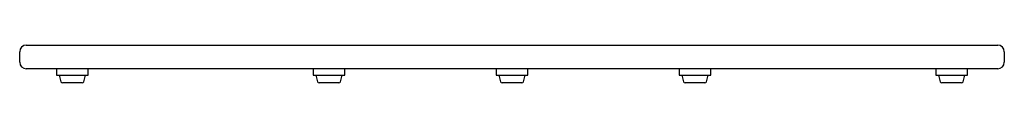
# Model space of a CAD drawing. Header units: millimetres. Extents: x 690.831 to 691.579, y 1056.23 to 1056.259.
import ezdxf

# ---------------------------------------------------------------- set-up
doc = ezdxf.new("R2010")
doc.units = ezdxf.units.MM
doc.layers.add('SANINDUSA', color=3, linetype='Continuous')

msp = doc.modelspace()

# ---------------------------------------------------------------- linework, layer by layer
at = {"layer": 'SANINDUSA'}
for p, q in [((690.83585, 1056.25874), (690.84085, 1056.25874)), ((690.84085, 1056.25874), (691.56885, 1056.25874)), ((691.56885, 1056.25874), (691.57385, 1056.25874)), ((690.83085, 1056.24574), (690.83085, 1056.25374)), ((691.57885, 1056.25374), (691.57885, 1056.24574)), ((690.84085, 1056.24074), (690.83585, 1056.24074)), ((691.56885, 1056.24074), (690.84085, 1056.24074)), ((690.85885, 1056.24074), (690.85885, 1056.23581)), ((690.88285, 1056.23581), (690.88285, 1056.24074)), ((691.05385, 1056.24074), (691.05385, 1056.23581)), ((691.07785, 1056.23581), (691.07785, 1056.24074)), ((691.19285, 1056.24074), (691.19285, 1056.23581)), ((691.21685, 1056.23581), (691.21685, 1056.24074)), ((691.33185, 1056.24074), (691.33185, 1056.23581)), ((691.35585, 1056.23581), (691.35585, 1056.24074)), ((691.52685, 1056.24074), (691.52685, 1056.23581)), ((691.55085, 1056.23581), (691.55085, 1056.24074)), ((691.57385, 1056.24074), (691.56885, 1056.24074)), ((690.85885, 1056.23581), (690.87085, 1056.23581)), ((690.86085, 1056.23581), (690.86211, 1056.23095)), ((690.87085, 1056.23002), (690.86332, 1056.23002)), ((690.87085, 1056.23581), (690.88285, 1056.23581)), ((690.87839, 1056.23002), (690.87085, 1056.23002)), ((690.8796, 1056.23095), (690.88085, 1056.23581)), ((691.05385, 1056.23581), (691.06585, 1056.23581)), ((691.05585, 1056.23581), (691.05711, 1056.23095)), ((691.06585, 1056.23002), (691.05832, 1056.23002)), ((691.06585, 1056.23581), (691.07785, 1056.23581)), ((691.07339, 1056.23002), (691.06585, 1056.23002)), ((691.0746, 1056.23095), (691.07585, 1056.23581)), ((691.19285, 1056.23581), (691.20485, 1056.23581)), ((691.19485, 1056.23581), (691.19611, 1056.23095)), ((691.20485, 1056.23002), (691.19732, 1056.23002)), ((691.20485, 1056.23581), (691.21685, 1056.23581)), ((691.21239, 1056.23002), (691.20485, 1056.23002)), ((691.2136, 1056.23095), (691.21485, 1056.23581)), ((691.33185, 1056.23581), (691.34385, 1056.23581)), ((691.33385, 1056.23581), (691.33511, 1056.23095)), ((691.34385, 1056.23002), (691.33632, 1056.23002)), ((691.34385, 1056.23581), (691.35585, 1056.23581)), ((691.35139, 1056.23002), (691.34385, 1056.23002)), ((691.3526, 1056.23095), (691.35385, 1056.23581)), ((691.52685, 1056.23581), (691.53885, 1056.23581)), ((691.52885, 1056.23581), (691.53011, 1056.23095)), ((691.53885, 1056.23002), (691.53132, 1056.23002)), ((691.53885, 1056.23581), (691.55085, 1056.23581)), ((691.54639, 1056.23002), (691.53885, 1056.23002)), ((691.5476, 1056.23095), (691.54885, 1056.23581))]:
    msp.add_line(p, q, dxfattribs=at)
for centre, radius, start, end in [((690.83585, 1056.25374), 0.005, 90, 180), ((691.57385, 1056.25374), 0.005, 0, 90), ((690.83585, 1056.24574), 0.005, 180, 270), ((691.57385, 1056.24574), 0.005, 270, 0), ((690.86332, 1056.23127), 0.00125, 194.52415, 270), ((690.87839, 1056.23127), 0.00125, 270, 345.47585), ((691.05832, 1056.23127), 0.00125, 194.52415, 270), ((691.07339, 1056.23127), 0.00125, 270, 345.47585), ((691.19732, 1056.23127), 0.00125, 194.52415, 270), ((691.21239, 1056.23127), 0.00125, 270, 345.47585), ((691.33632, 1056.23127), 0.00125, 194.52415, 270), ((691.35139, 1056.23127), 0.00125, 270, 345.47585), ((691.53132, 1056.23127), 0.00125, 194.52415, 270), ((691.54639, 1056.23127), 0.00125, 270, 345.47585)]:
    msp.add_arc(centre, radius, start, end, dxfattribs=at)

doc.saveas('drawing.dxf')
